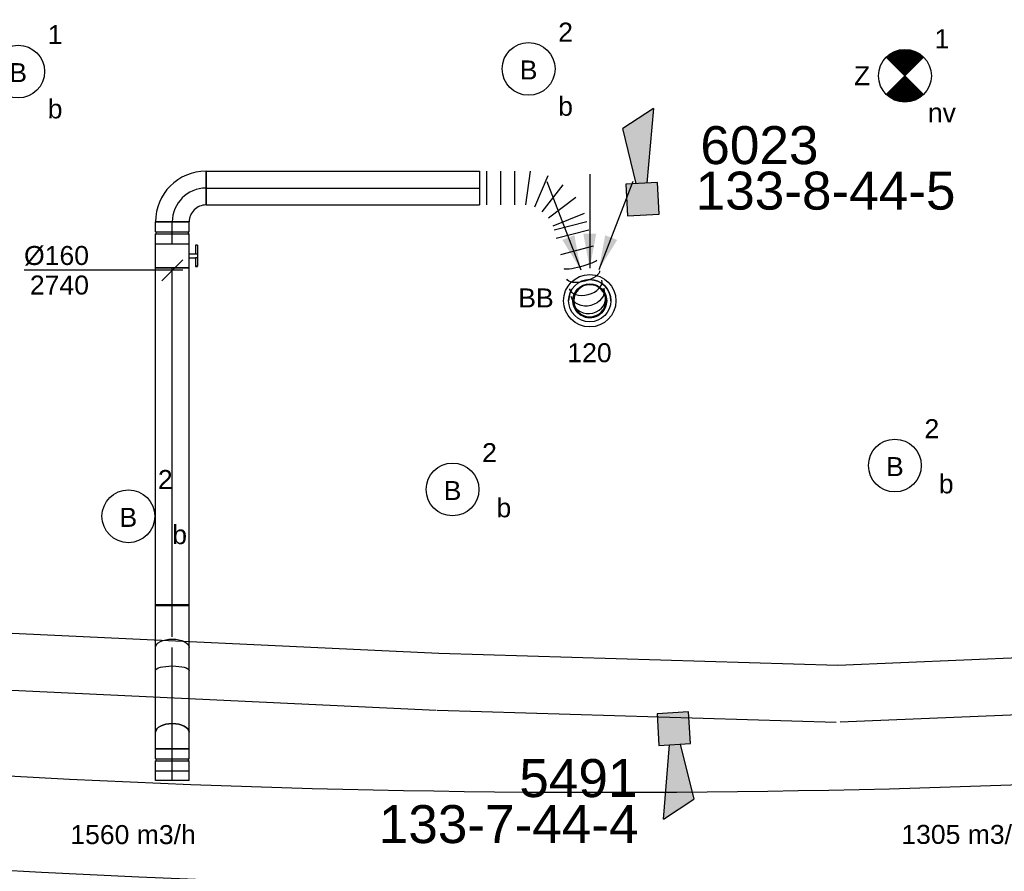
# Model space of a CAD drawing. Extents: x -257677 to 221252, y -185516 to 120782.
# Tile 107 of 171: x -43647 to -38986, y -49890 to -45857. Entities that reach past the tile are written whole.
import ezdxf
from ezdxf.enums import TextEntityAlignment as Align
from ezdxf.lldxf.tags import DXFTag

# ---------------------------------------------------------------- set-up
doc = ezdxf.new("R2010")
doc.units = 0
doc.header["$LTSCALE"] = 50
for name, pattern in [('2322109', [10, 5, -2, 1, -2]), ('AUSGEZOGEN', [0]), ('STREEPJES', [0.1, 0.05, -0.05])]:
    doc.linetypes.add(name, pattern=pattern)
doc.layers.get('0').update_dxf_attribs({"linetype": 'CONTINUOUS'})
for name, color, linetype in [('brandmeld serienummer', 2, 'CONTINUOUS'), ('brandmeldserienummers', 1, 'CONTINUOUS'), ('EL6131--', 2, 'CONTINUOUS'), ('EL6311--', 3, 'CONTINUOUS'), ('EL6350--', 3, 'CONTINUOUS'), ('EL6511--', 3, 'CONTINUOUS'), ('EM6131--', 1, 'CONTINUOUS'), ('WL570---_RETOUR', 112, 'CONTINUOUS'), ('WL570---_RETOUR_HL', 8, 'CONTINUOUS'), ('WL570---_RETOUR_RST', 2, 'CONTINUOUS'), ('WL570---_RETOUR_RST_HL', 1, 'CONTINUOUS'), ('WM570---_RETOUR', 1, 'CONTINUOUS'), ('WM570---_RETOUR_PR', 1, 'CONTINUOUS'), ('WM570---_RETOUR_RST_PR', 1, 'CONTINUOUS'), ('WM570---_TOEVOER', 1, 'CONTINUOUS')]:
    doc.layers.add(name, color=color, linetype=linetype)
doc.styles.add('BURO-018', font='ARIAL.TTF', dxfattribs={"height": 63})
tags = doc.linetypes.add('CENTER2', pattern=[28.575000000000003, 19.05, -3.175, 3.175, -3.175]).pattern_tags.tags
tags[10:11] = [DXFTag(74, 4), DXFTag(75, 0), DXFTag(340, '0'), DXFTag(46, 1.0), DXFTag(50, 0.0), DXFTag(44, 0.0), DXFTag(45, 0.0)]
tags[8:9] = [DXFTag(74, 4), DXFTag(75, 0), DXFTag(340, '0'), DXFTag(46, 1.0), DXFTag(50, 0.0), DXFTag(44, 0.0), DXFTag(45, 0.0)]
tags[6:7] = [DXFTag(74, 4), DXFTag(75, 0), DXFTag(340, '0'), DXFTag(46, 1.0), DXFTag(50, 0.0), DXFTag(44, 0.0), DXFTag(45, 0.0)]
tags[4:5] = [DXFTag(74, 4), DXFTag(75, 0), DXFTag(340, '0'), DXFTag(46, 1.0), DXFTag(50, 0.0), DXFTag(44, 0.0), DXFTag(45, 0.0)]

# ---------------------------------------------------------------- blocks, each defined once
blk = doc.blocks.new('1115B3')
at = {"color": 0, "linetype": 'Continuous'}
blk.add_circle((0, 3.5), 2.5, dxfattribs=at)
at = {"color": 0, "linetype": 'Continuous', "style": 'BURO-018'}
for tag, p in [('E_GKAST', (0, 11.5)), ('E_GROEP', (0, 8.5)), ('E_SGROEP', (4.5, 8.5)), ('E_ARMCODE', (0, 3.5)), ('E_SLET', (4.5, 2.5))]:
    blk.add_attdef(tag, text='', height=1.8, dxfattribs=at).set_placement(p, align=Align.MIDDLE)
blk = doc.blocks.new('E00018')
at = {"color": 0, "linetype": 'Continuous'}
for p, q in [((-1.767766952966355, -1.767766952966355), (1.767766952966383, 1.767766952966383)), ((1.767766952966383, -1.767766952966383), (-1.767766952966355, 1.767766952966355))]:
    blk.add_line(p, q, dxfattribs=at)
at = {"color": 0, "linetype": 'Continuous', "const_width": 2.5}
for points in [[(-0.8838834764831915, 0.8838834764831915, -0.1989123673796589), (0, 1.25, -0.1989123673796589), (0.8838834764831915, 0.8838834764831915, -1)], [(-0.8838834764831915, -0.8838834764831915, 0.1989123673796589), (0, -1.25, 0.1989123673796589), (0.8838834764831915, -0.8838834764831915, 1)]]:
    blk.add_lwpolyline(points, format="xyb", dxfattribs=at)
blk = doc.blocks.new('1115B3A-NO1')
at = {"color": 0, "linetype": 'Continuous'}
blk.add_circle((0, 0), 2.5, dxfattribs=at)
at = {"color": 0, "zscale": 50}
blk.add_blockref('E00018', (0, 0), dxfattribs=at)
at = {"color": 0, "linetype": 'Continuous', "style": 'BURO-018'}
for tag, p in [('E_GKAST', (0, 8)), ('E_GROEP', (0, 5)), ('E_SGROEP', (4.5, 5)), ('E_ARMCODE', (0, 0)), ('E_SLET', (4.5, -1))]:
    blk.add_attdef(tag, text='', height=1.8, dxfattribs=at).set_placement(p, align=Align.MIDDLE)
blk = doc.blocks.new('*U743')
at = {"color": 0, "ltscale": 10}
for p, q in [((-3.637978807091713e-12, 134.9999999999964, -2730), (1890.57688415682, 134.9999999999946, -2730)), ((0, -134.9999999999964, -2730), (1890.576884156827, -134.999999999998, -2730))]:
    blk.add_line(p, q, dxfattribs=at)
at = {"layer": 'EM6131--', "color": 1, "style": 'BURO-018'}
blk.add_attdef('POSNR', text='', height=90, dxfattribs=at).set_placement((0, 0), align=Align.MIDDLE)
blk = doc.blocks.new('*U744')
at = {"color": 0, "ltscale": 10}
for p, q in [((-3.637978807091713e-12, 135.0000000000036, -2730), (3738.37665730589, 135.000000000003, -2730)), ((-3.637978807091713e-12, -135, -2730), (3738.37665730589, -135.0000000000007, -2730))]:
    blk.add_line(p, q, dxfattribs=at)
at = {"layer": 'EM6131--', "color": 1, "style": 'BURO-018'}
blk.add_attdef('POSNR', text='', height=90, dxfattribs=at).set_placement((0, 0), align=Align.MIDDLE)
blk = doc.blocks.new('*U756')
at = {"color": 0, "ltscale": 10}
for p, q in [((3.637978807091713e-12, 135.0000000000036, -2730), (168.4269086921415, 135.0000000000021, -2730)), ((408.6370558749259, 135.0000000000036, -2730), (2700.915449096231, 135.0000000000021, -2730)), ((0, -135, -2730), (157.1255678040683, -134.9999999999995, -2730)), ((397.3357149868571, -135, -2730), (2700.915449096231, -134.9999999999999, -2730))]:
    blk.add_line(p, q, dxfattribs=at)
at = {"color": 0, "linetype": 'STREEPJES', "ltscale": 10}
for p, q in [((188.4269086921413, 135, -2730), (388.6370558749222, 135.0000000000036, -2730)), ((177.1255678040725, -135, -2730), (377.3357149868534, -134.9999999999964, -2730))]:
    blk.add_line(p, q, dxfattribs=at)
at = {"layer": 'EM6131--', "color": 1, "linetype": '2322109', "style": 'BURO-018'}
blk.add_attdef('POSNR', text='', height=90, dxfattribs=at).set_placement((0, 0), align=Align.MIDDLE)
blk = doc.blocks.new('E00028')
at = {"color": 0, "linetype": 'Continuous'}
for p, q in [((1.5, 11), (-1.5, 9.267949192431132)), ((1.5, 11), (0.5, 4)), ((-0.5, 4), (-1.5, 9.267949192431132)), ((-1.5, 4), (-1.5, 1)), ((1.5, 4), (-1.5, 4)), ((1.5, 1), (1.5, 4)), ((-1.5, 1), (1.5, 1))]:
    blk.add_line(p, q, dxfattribs=at)
for points in [[(-1.5, 9.267949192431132), (1.5, 11), (-0.5, 4), (0.5, 4)], [(-1.5, 4), (1.5, 4), (-1.5, 1), (1.5, 1)]]:
    blk.add_solid(points, dxfattribs=at)
at = {"color": 0, "linetype": 'Continuous', "style": 'BURO-018'}
blk.add_attdef('E_TEXT1', text='', height=1.8, dxfattribs=at).set_placement((0, 13.5), align=Align.MIDDLE)
at = {"color": 0, "linetype": 'Continuous', "style": 'BURO-018', "flags": 1}
blk.add_attdef('E_MATCODE', (0, 0), '', height=1.799999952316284, dxfattribs=at)
blk = doc.blocks.new('*U1178')
at = {"color": 0, "ltscale": 10}
for p, q in [((-51.70000000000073, 80, -2740.399999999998), (-5, 79.99999999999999, -2740.399999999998)), ((-51.70000000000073, 80, -2740.399999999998), (-51.70000000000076, -80, -2740.399999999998)), ((-5, 80, -2740.399999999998), (-5.000000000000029, -80, -2740.399999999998)), ((-5, 76, -2740.399999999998), (5, 76, -2740.399999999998)), ((5, 80, -2740.399999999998), (51.70000000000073, 79.99999999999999, -2740.399999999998)), ((5, 80, -2740.399999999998), (4.999999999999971, -80, -2740.399999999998)), ((51.70000000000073, 80, -2740.399999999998), (51.7000000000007, -80, -2740.399999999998)), ((-51.70000000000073, -80, -2740.399999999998), (-5, -80.00000000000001, -2740.399999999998)), ((-5, -76, -2740.399999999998), (5, -76, -2740.399999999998)), ((5, -80, -2740.399999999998), (51.70000000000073, -80.00000000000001, -2740.399999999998))]:
    blk.add_line(p, q, dxfattribs=at)
at = {"layer": 'WL570---_RETOUR_HL', "linetype": 'CENTER2'}
blk.add_line((-51.70000000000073, 0, -2740.399999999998), (51.70000000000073, -1.899427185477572e-14, -2740.399999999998), dxfattribs=at)
at = {"layer": 'WM570---_RETOUR_PR', "color": 1, "style": 'BURO-018'}
blk.add_attdef('POSNR', text='', height=90, dxfattribs=at).set_placement((0, 0), align=Align.MIDDLE)
blk = doc.blocks.new('*U1184')
at = {"color": 2, "ltscale": 10}
for p, q in [((-57.25, 80, -2740.399999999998), (57.25, 79.99999999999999, -2740.399999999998)), ((-57.25, -80, -2740.399999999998), (-57.24999999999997, 80, -2740.399999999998)), ((57.25, 80, -2740.399999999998), (57.24999999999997, -80, -2740.399999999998)), ((-57.25, -80, -2740.399999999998), (-9.54166666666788, -80.00000000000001, -2740.399999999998)), ((-9.54166666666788, -80, -2740.399999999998), (-9.541666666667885, -109.3333333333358, -2740.399999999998)), ((9.54166666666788, -80, -2740.399999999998), (9.541666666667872, -120, -2740.399999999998)), ((9.54166666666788, -80, -2740.399999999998), (57.25, -80.00000000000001, -2740.399999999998)), ((-50.24662103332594, -109.3333333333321, -2740.399999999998), (-50.24662103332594, -120.0000000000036, -2740.399999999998)), ((-48.91328769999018, -109.3333333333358, -2740.399999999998), (-50.24662103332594, -109.3333333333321, -2740.399999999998)), ((-50.24662103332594, -120.0000000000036, -2740.399999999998), (-48.91328769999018, -119.9999999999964, -2740.399999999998)), ((-7.515583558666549, -109.3333333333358, -2740.399999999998), (-48.91328769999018, -109.3333333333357, -2740.399999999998)), ((-48.91328769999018, -119.9999999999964, -2740.399999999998), (-48.91328769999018, -109.3333333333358, -2740.399999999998)), ((-7.515583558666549, -119.9999999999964, -2740.399999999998), (-48.91328769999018, -119.9999999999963, -2740.399999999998)), ((-7.515583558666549, -109.3333333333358, -2740.399999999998), (-7.515583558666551, -119.9999999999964, -2740.399999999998)), ((9.54166666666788, -120, -2740.399999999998), (-7.515583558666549, -120, -2740.399999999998)), ((50.24662103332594, -109.3333333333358, -2740.399999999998), (9.54166666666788, -109.3333333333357, -2740.399999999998)), ((50.24662103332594, -119.9999999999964, -2740.399999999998), (9.54166666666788, -119.9999999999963, -2740.399999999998)), ((50.24662103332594, -119.9999999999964, -2740.399999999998), (50.24662103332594, -109.3333333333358, -2740.399999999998))]:
    blk.add_line(p, q, dxfattribs=at)
blk.add_spline([(-9.492711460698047, -79.9941758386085, -2740.399999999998), (-9.34634818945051, -79.97693931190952, -2740.399999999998), (-9.104078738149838, -79.9489890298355, -2740.399999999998), (-8.768389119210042, -79.91145878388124, -2740.399999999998), (-8.342723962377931, -79.86587281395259, -2740.399999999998), (-7.831451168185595, -79.81408537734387, -2740.399999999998), (-7.239817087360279, -79.75820677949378, -2740.399999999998), (-6.573892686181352, -79.70051858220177, -2740.399999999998), (-5.840511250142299, -79.6433811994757, -2740.399999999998), (-5.047198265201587, -79.58913749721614, -2740.399999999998), (-4.202094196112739, -79.5400162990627, -2740.399999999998), (-3.31387095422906, -79.49803983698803, -2740.399999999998), (-2.39164291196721, -79.46493914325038, -2740.399999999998), (-1.444873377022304, -79.44208114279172, -2740.399999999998), (-0.4832774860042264, -79.43041076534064, -2740.399999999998), (0.4832774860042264, -79.43041076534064, -2740.399999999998), (1.444873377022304, -79.44208114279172, -2740.399999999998), (2.39164291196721, -79.46493914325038, -2740.399999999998), (3.31387095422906, -79.49803983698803, -2740.399999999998), (4.202094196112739, -79.5400162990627, -2740.399999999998), (5.047198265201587, -79.58913749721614, -2740.399999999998), (5.840511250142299, -79.6433811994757, -2740.399999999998), (6.573892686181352, -79.70051858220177, -2740.399999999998), (7.239817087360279, -79.75820677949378, -2740.399999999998), (7.831451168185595, -79.81408537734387, -2740.399999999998), (8.342723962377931, -79.86587281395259, -2740.399999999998), (8.768389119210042, -79.91145878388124, -2740.399999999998), (9.104078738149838, -79.9489890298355, -2740.399999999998), (9.34634818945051, -79.97693931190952, -2740.399999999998), (9.492711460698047, -79.9941758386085, -2740.399999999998), (9.54166666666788, -80, -2740.399999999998)], degree=3, dxfattribs=at)
at = {"layer": 'WL570---_RETOUR', "color": 1, "style": 'BURO-018'}
blk.add_attdef('I', text='', height=90, dxfattribs=at).set_placement((0, 0), align=Align.MIDDLE)
at = {"layer": 'WM570---_RETOUR_PR', "color": 1, "style": 'BURO-018'}
blk.add_attdef('POSNR', text='', height=90, dxfattribs=at).set_placement((0, 0), align=Align.MIDDLE)
blk = doc.blocks.new('*U1183')
at = {"ltscale": 10}
for points in [[(-42.80261999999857, 146.7226179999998), (-129.9186492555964, 288.1091546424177), (-72.88984364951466, 310.0447361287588)], [(0, 154), (-30.55099999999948, 317.2360000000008), (30.55099999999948, 317.2360000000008)], [(42.80261999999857, 146.7226179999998), (72.88984364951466, 310.0447361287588), (129.9186492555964, 288.1091546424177)]]:
    blk.add_hatch(color=0, dxfattribs=at).paths.add_polyline_path(points)
at = {"color": 0, "ltscale": 10}
for p, q in [((-203.8220000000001, 565.3457999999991, -2400), (-42.80261999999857, 146.7226179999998, -2400)), ((0, 600, -2400), (0, 154, -2400)), ((203.8220000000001, 565.3457999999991, -2400), (42.80261999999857, 146.7226179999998, -2400))]:
    blk.add_line(p, q, dxfattribs=at)
for radius in [124, 100]:
    blk.add_circle((0, 0, -2400), radius, dxfattribs=at)
at = {"layer": 'WL570---_RETOUR_RST', "color": 1, "style": 'BURO-018'}
for tag in ['MC', 'Q']:
    blk.add_attdef(tag, text='', height=90, dxfattribs=at).set_placement((0, 0), align=Align.MIDDLE)
at = {"layer": 'WM570---_RETOUR_RST_PR', "color": 1, "style": 'BURO-018'}
blk.add_attdef('POSNR', text='', height=90, dxfattribs=at).set_placement((0, 0), align=Align.MIDDLE)
blk = doc.blocks.new('*U1212')
at = {"color": 0, "ltscale": 10}
for p, q in [((-160, -80, -2740.399999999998), (-160, 80, -2740.399999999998)), ((80, -160, -2740.399999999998), (-80, -160, -2740.399999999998))]:
    blk.add_line(p, q, dxfattribs=at)
for centre, radius, start, end in [((-160, -160, -2740.399999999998), 240, 0, 90), ((-159.9999999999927, -159.9999999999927, -2740.399999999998), 79.99999999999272, 359.9999999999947, 90.0000000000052)]:
    blk.add_arc(centre, radius, start, end, dxfattribs=at)
at = {"layer": 'WL570---_RETOUR_HL', "linetype": 'CENTER2'}
blk.add_arc((-160, -160, -2740.399999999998), 160, 0, 90, dxfattribs=at)
at = {"layer": 'WM570---_RETOUR_PR', "color": 1, "style": 'BURO-018'}
blk.add_attdef('POSNR', text='', height=90, dxfattribs=at).set_placement((0, 0), align=Align.MIDDLE)
blk = doc.blocks.new('*U1213')
at = {"color": 0, "ltscale": 10}
for radius in [100, 100, 100, 80, 80]:
    blk.add_circle((0, 0, -2449.5), radius, dxfattribs=at)
for radius, end in [(100, 180), (76, 359.8200000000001), (76, 359.8200000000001), (76, 180), (76, 180)]:
    blk.add_arc((0, 0, -2449.5), radius, 0, end, dxfattribs=at)
at = {"layer": 'WL570---_RETOUR_RST_HL', "linetype": 'CENTER2'}
blk.add_circle((0, 0, -2449.5), 0.075, dxfattribs=at)
blk.add_circle((0, 0, -2449.5), 0.075, dxfattribs=at)
blk.add_circle((0, 0, -2449.5), 0.075, dxfattribs=at)
at = {"layer": 'WM570---_RETOUR_RST_PR', "color": 1, "style": 'BURO-018'}
blk.add_attdef('POSNR', text='', height=90, dxfattribs=at).set_placement((0, 0), align=Align.MIDDLE)
blk = doc.blocks.new('*U1214')
at = {"color": 0, "ltscale": 10}
for p, q in [((0, 80, -2740.399999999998), (1293.758371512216, 80, -2740.399999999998)), ((0, -80, -2740.399999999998), (0, 80, -2740.399999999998)), ((1293.758371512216, 80, -2740.399999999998), (1293.758371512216, -80, -2740.399999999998)), ((0, -80, -2740.399999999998), (1293.758371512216, -80, -2740.399999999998))]:
    blk.add_line(p, q, dxfattribs=at)
at = {"layer": 'WL570---_RETOUR_HL', "linetype": 'CENTER2'}
blk.add_line((0, 0, -2740.399999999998), (1293.758371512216, 0, -2740.399999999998), dxfattribs=at)
at = {"layer": 'WM570---_RETOUR_PR', "color": 1, "style": 'BURO-018'}
blk.add_attdef('POSNR', text='', height=90, dxfattribs=at).set_placement((0, 0), align=Align.MIDDLE)
blk = doc.blocks.new('*U1215')
at = {"color": 0, "ltscale": 10}
for p, q in [((0, 80, -2740.399999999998), (0, -80, -2740.399999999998)), ((33.184855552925, 80, -2740.399999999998), (33.184855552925, -80, -2740.399999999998)), ((99.554566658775, 80, -2740.399999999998), (99.554566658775, -80, -2740.399999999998)), ((165.924277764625, 80, -2740.399999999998), (165.924277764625, -80, -2740.399999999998)), ((220.3307632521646, -80, -2740.399999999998), (241.5523931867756, 80, -2740.399999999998)), ((323.5038831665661, 57.8714093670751, -2740.399999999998), (261.306508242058, -91.06429531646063, -2740.399999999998)), ((297.9811899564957, -112.4277695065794, -2740.399999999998), (396.8532465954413, 15.14446098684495, -2740.399999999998)), ((456.5282396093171, -45.22619779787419, -2740.399999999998), (327.8186864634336, -142.6130988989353, -2740.399999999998)), ((348.7556798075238, -179.5329122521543, -2740.399999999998), (498.4022262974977, -119.0658245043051, -2740.399999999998)), ((508.9908847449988, -160.1670485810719, -2740.399999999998), (354.050009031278, -200.0835242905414, -2740.399999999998)), ((518.9298522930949, -198.7464148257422, -2740.399999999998), (363.9889765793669, -238.6628905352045, -2740.399999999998)), ((538.8077873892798, -275.9051473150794, -2740.399999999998), (383.8669116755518, -315.8216230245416, -2740.399999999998))]:
    blk.add_line(p, q, dxfattribs=at)
blk.add_arc((522.5939361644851, -533.6386147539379, -2740.399999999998), 80, 194.4466234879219, 14.44662348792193, dxfattribs=at)
for centre, major_axis, ratio in [((478.0324098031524, -360.6673843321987, -2740.399999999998), (-77.47043785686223, -19.95823785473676), 0.1316524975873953), ((502.7860745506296, -456.7518813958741, -2740.399999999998), (-77.47043785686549, -19.95823785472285), 0.61401440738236), ((519.0967252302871, -520.0637458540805, -2740.399999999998), (-77.4704378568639, -19.95823785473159), 0.931851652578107)]:
    blk.add_ellipse(centre, major_axis=major_axis, ratio=ratio, start_param=0, end_param=3.141592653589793, dxfattribs=at)
at = {"color": 0, "ltscale": 10, "extrusion": (0, 0, -1)}
for centre, major_axis, ratio in [((491.0841786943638, -411.3294847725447, -2740.399999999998), (77.47043785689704, 19.95823785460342), 0.3859855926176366), ((512.340632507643, -493.8391129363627, -2740.399999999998), (77.47043785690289, 19.95823785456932), 0.8001991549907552)]:
    blk.add_ellipse(centre, major_axis=major_axis, ratio=ratio, start_param=0, end_param=3.141592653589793, dxfattribs=at)
at = {"layer": 'WM570---_RETOUR_PR', "color": 1, "style": 'BURO-018'}
blk.add_attdef('POSNR', text='', height=90, dxfattribs=at).set_placement((0, 0), align=Align.MIDDLE)
blk = doc.blocks.new('*U1202')
at = {"color": 0, "ltscale": 10}
for p, q in [((-160.0000000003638, 79.9999999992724, -2740.399999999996), (152.4199999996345, 80.00000000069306, -2740.399999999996)), ((152.4199999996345, 80.00000000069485, -2740.399999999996), (152.420000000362, -79.99999999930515, -2740.399999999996)), ((-159.9999999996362, -80.0000000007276, -2740.399999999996), (152.4200000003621, -79.99999999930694, -2740.399999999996))]:
    blk.add_line(p, q, dxfattribs=at)
at = {"color": 0, "ltscale": 10, "extrusion": (1.607645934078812e-28, 7.31043197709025e-40, -1)}
blk.add_ellipse((-160, -7.275957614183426e-10, -2740.399999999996), major_axis=(-3.637831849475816e-10, 80), ratio=0.2679491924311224, start_param=0, end_param=3.141592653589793, dxfattribs=at)
blk.add_ellipse((-160, -7.275957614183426e-10, -2740.399999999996), major_axis=(-3.637831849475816e-10, 80), ratio=0.2679491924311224, start_param=0, end_param=3.141592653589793, dxfattribs=at)
at = {"layer": 'WL570---_RETOUR_HL', "linetype": 'CENTER2'}
blk.add_line((0, 0, -2740.399999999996), (152.4199999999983, 6.930979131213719e-10, -2740.399999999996), dxfattribs=at)
at = {"layer": 'WM570---_RETOUR_PR', "color": 1, "linetype": '2322109', "style": 'BURO-018'}
blk.add_attdef('POSNR', text='', height=90, dxfattribs=at).set_placement((0, 0), align=Align.MIDDLE)
blk = doc.blocks.new('*U1219')
at = {"color": 0, "ltscale": 10}
for p, q in [((0, 80, -2908.782962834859), (400.5875541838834, 79.99999999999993, -2908.782962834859)), ((0, -80, -2908.782962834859), (400.5875541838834, -80.00000000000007, -2908.782962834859))]:
    blk.add_line(p, q, dxfattribs=at)
blk.add_ellipse((0, 0, -2908.782962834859), major_axis=(1.469576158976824e-14, 80.00000000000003), ratio=0.4999999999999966, start_param=3.141592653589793, end_param=6.283185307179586, dxfattribs=at)
at = {"color": 0, "ltscale": 10, "extrusion": (5.660601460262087e-49, 3.081487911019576e-33, -1)}
blk.add_ellipse((400.5875541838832, 0, -2908.782962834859), major_axis=(1.469576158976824e-14, 80.00000000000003), ratio=0.4999999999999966, start_param=0, end_param=3.141592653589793, dxfattribs=at)
at = {"layer": 'WL570---_RETOUR_HL', "linetype": 'CENTER2'}
blk.add_line((0, 0, -2908.782962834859), (400.5875541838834, -7.358673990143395e-14, -2908.782962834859), dxfattribs=at)
at = {"layer": 'WM570---_RETOUR_PR', "color": 1, "style": 'BURO-018'}
blk.add_attdef('POSNR', text='', height=90, dxfattribs=at).set_placement((0, 0), align=Align.MIDDLE)
blk = doc.blocks.new('*U1220')
at = {"color": 0, "ltscale": 10}
for p, q in [((-42.90000000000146, 79.99999999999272, -2930.232962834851), (-21.82177955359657, 79.99999999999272, -2930.232962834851)), ((-42.90000000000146, -80.00000000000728, -2930.232962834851), (-42.90000000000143, 79.99999999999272, -2930.232962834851)), ((-21.82177955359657, 79.99999999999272, -2930.232962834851), (18.89821544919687, 79.99999999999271, -2930.232962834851)), ((18.89821544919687, 79.99999999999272, -2930.232962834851), (37.15248982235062, 79.99999999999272, -2930.232962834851)), ((-42.90000000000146, -80.00000000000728, -2930.232962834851), (-21.82177955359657, -80.00000000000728, -2930.232962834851)), ((-21.82177955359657, -80.00000000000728, -2930.232962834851), (18.89821544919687, -80.00000000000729, -2930.232962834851)), ((18.89821544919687, -80.00000000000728, -2930.232962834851), (37.15248982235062, -80.00000000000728, -2930.232962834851))]:
    blk.add_line(p, q, dxfattribs=at)
at = {"color": 0, "ltscale": 10, "extrusion": (1.077753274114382e-33, 2.465190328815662e-32, -1)}
blk.add_ellipse((37.15248982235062, -7.275957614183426e-12, -2930.232962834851), major_axis=(1.469576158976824e-14, 80), ratio=0.5000000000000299, start_param=0, end_param=3.141592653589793, dxfattribs=at)
at = {"layer": 'WL570---_RETOUR_HL', "linetype": 'CENTER2'}
blk.add_line((-42.90000000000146, -7.275957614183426e-12, -2930.232962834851), (37.15248982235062, -7.290663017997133e-12, -2930.232962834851), dxfattribs=at)
at = {"layer": 'WM570---_RETOUR_PR', "color": 1, "style": 'BURO-018'}
blk.add_attdef('POSNR', text='', height=90, dxfattribs=at).set_placement((0, 0), align=Align.MIDDLE)
blk = doc.blocks.new('*U1221')
at = {"color": 0, "ltscale": 10}
for p, q in [((-51.69999999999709, 79.99999999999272, -2930.232962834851), (-5, 79.99999999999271, -2930.232962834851)), ((-51.69999999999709, 79.99999999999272, -2930.232962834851), (-51.69999999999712, -80.00000000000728, -2930.232962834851)), ((-5, 79.99999999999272, -2930.232962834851), (-5.000000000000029, -80.00000000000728, -2930.232962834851)), ((-5, 75.99999999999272, -2930.232962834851), (5, 75.99999999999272, -2930.232962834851)), ((5, 79.99999999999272, -2930.232962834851), (51.69999999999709, 79.99999999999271, -2930.232962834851)), ((5, 79.99999999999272, -2930.232962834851), (4.999999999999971, -80.00000000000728, -2930.232962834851)), ((51.69999999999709, 79.99999999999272, -2930.232962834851), (51.69999999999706, -80.00000000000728, -2930.232962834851)), ((-51.69999999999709, -80.00000000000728, -2930.232962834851), (-5, -80.00000000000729, -2930.232962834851)), ((-5, -76.00000000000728, -2930.232962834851), (5, -76.00000000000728, -2930.232962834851)), ((5, -80.00000000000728, -2930.232962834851), (51.69999999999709, -80.00000000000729, -2930.232962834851))]:
    blk.add_line(p, q, dxfattribs=at)
at = {"layer": 'WL570---_RETOUR_HL', "linetype": 'CENTER2'}
blk.add_line((-51.69999999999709, -7.275957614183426e-12, -2930.232962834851), (51.69999999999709, -7.2949518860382e-12, -2930.232962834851), dxfattribs=at)
at = {"layer": 'WM570---_RETOUR_PR', "color": 1, "style": 'BURO-018'}
blk.add_attdef('POSNR', text='', height=90, dxfattribs=at).set_placement((0, 0), align=Align.MIDDLE)
blk = doc.blocks.new('*U1222')
at = {"color": 0, "ltscale": 10}
for p, q in [((0, 79.99999999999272, -2930.232962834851), (46.19999999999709, 79.99999999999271, -2930.232962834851)), ((0, -80.00000000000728, -2930.232962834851), (2.939152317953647e-14, 79.99999999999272, -2930.232962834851)), ((46.19999999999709, 79.99999999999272, -2930.232962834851), (46.19999999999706, -80.00000000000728, -2930.232962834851)), ((0, -80.00000000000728, -2930.232962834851), (46.19999999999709, -80.00000000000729, -2930.232962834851))]:
    blk.add_line(p, q, dxfattribs=at)
at = {"layer": 'WL570---_RETOUR_HL', "linetype": 'CENTER2'}
blk.add_line((0, -7.275957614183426e-12, -2930.232962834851), (46.19999999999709, -7.284444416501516e-12, -2930.232962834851), dxfattribs=at)
at = {"layer": 'WM570---_RETOUR_PR', "color": 1, "style": 'BURO-018'}
blk.add_attdef('POSNR', text='', height=90, dxfattribs=at).set_placement((0, 0), align=Align.MIDDLE)
blk = doc.blocks.new('*U1223')
at = {"color": 0, "ltscale": 10}
for p, q in [((0, 79.99999999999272, -2740.399999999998), (1601.272598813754, 79.99999999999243, -2740.399999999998)), ((0, -80.00000000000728, -2740.399999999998), (2.939152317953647e-14, 79.99999999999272, -2740.399999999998)), ((1601.272598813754, 79.99999999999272, -2740.399999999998), (1601.272598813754, -80.00000000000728, -2740.399999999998)), ((0, -80.00000000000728, -2740.399999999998), (1601.272598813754, -80.00000000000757, -2740.399999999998))]:
    blk.add_line(p, q, dxfattribs=at)
at = {"layer": 'WL570---_RETOUR_HL', "linetype": 'CENTER2'}
blk.add_line((0, -7.275957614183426e-12, -2740.399999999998), (1601.272598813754, -7.57010661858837e-12, -2740.399999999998), dxfattribs=at)
at = {"layer": 'WM570---_RETOUR_PR', "color": 1, "style": 'BURO-018'}
blk.add_attdef('POSNR', text='', height=90, dxfattribs=at).set_placement((0, 0), align=Align.MIDDLE)
blk = doc.blocks.new('*U1224')
at = {"layer": 'WM570---_RETOUR', "color": 0, "ltscale": 10}
for p, q in [((-49.99999999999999, -49.99999999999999), (49.99999999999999, 49.99999999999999)), ((50, -6.123233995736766e-15), (-702.0407685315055, 8.59751980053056e-14))]:
    blk.add_line(p, q, dxfattribs=at)
at = {"layer": 'WM570---_RETOUR', "color": 0, "style": 'BURO-018'}
for s, p in [('%%c160', (-702.0407685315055, 25.00000000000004)), ('2740', (-674.169008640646, -115))]:
    blk.add_text(s, height=90, dxfattribs=at).set_placement(p)

msp = doc.modelspace()

# ---------------------------------------------------------------- linework, layer by layer
at = {"layer": 'WL570---_RETOUR'}
for centre, radius, start, end in [((-40551.43609641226, 6984.159798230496), 56957.02890690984, 260.4891053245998, 275.3420007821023), ((-40862.56160967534, 2385.890811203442), 51902.07898806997, 263.6908513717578, 273.8543326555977)]:
    msp.add_arc(centre, radius, start, end, dxfattribs=at)

# ---------------------------------------------------------------- block references
at = {"layer": 'EL6131--'}
for name, p, rotation in [('*U744', (-41669.67040242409, -48993.41372578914, 2730), 177.3066762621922), ('*U743', (-39777.57850311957, -49049.83563975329, 2730), 178.291331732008)]:
    msp.add_blockref(name, p, dxfattribs=dict(at, rotation=rotation))
at = {"layer": 'EL6131--', "linetype": '2322109', "rotation": 182.3968199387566}
msp.add_blockref('*U756', (-37069.60330431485, -48936.8175555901, 2730), dxfattribs=at)
at = {"layer": 'EL6311--', "linetype": 'AUSGEZOGEN'}
ref = msp.add_blockref('1115B3', (-41237.8402330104, -46264.98602168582), dxfattribs=dict(at, xscale=50, yscale=50, zscale=50))
ref.add_attrib('E_ARMCODE', 'B', dxfattribs={"layer": '0', "color": 1, "linetype": 'Continuous', "height": 90, "style": 'BURO-018'}).set_placement((-41237.8402330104, -46094.98601691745), align=Align.MIDDLE)
ref.add_attrib('E_SLET', 'b', dxfattribs={"layer": '0', "color": 1, "linetype": 'Continuous', "height": 90, "style": 'BURO-018'}).set_placement((-41062.8402330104, -46264.98602168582), align=Align.MIDDLE)
ref.add_attrib('E_GROEP', '2', dxfattribs={"layer": '0', "color": 1, "linetype": 'Continuous', "height": 90, "style": 'BURO-018'}).set_placement((-41062.8402330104, -45914.98602168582), align=Align.MIDDLE)
ref = msp.add_blockref('1115B3', (-43654.55151938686, -46277.53189398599), dxfattribs=dict(at, xscale=50, yscale=50, zscale=50))
ref.add_attrib('E_ARMCODE', 'B', dxfattribs={"layer": '0', "color": 1, "linetype": 'Continuous', "height": 90, "style": 'BURO-018'}).set_placement((-43654.55151938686, -46107.53188921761), align=Align.MIDDLE)
ref.add_attrib('E_SLET', 'b', dxfattribs={"layer": '0', "color": 1, "linetype": 'Continuous', "height": 90, "style": 'BURO-018'}).set_placement((-43479.55151938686, -46277.53189398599), align=Align.MIDDLE)
ref.add_attrib('E_GROEP', '1', dxfattribs={"layer": '0', "color": 1, "linetype": 'Continuous', "height": 90, "style": 'BURO-018'}).set_placement((-43479.55151938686, -45927.53189398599), align=Align.MIDDLE)
ref = msp.add_blockref('1115B3', (-39503.80314648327, -48143.39013618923), dxfattribs=dict(at, xscale=50, yscale=50, zscale=50))
ref.add_attrib('E_ARMCODE', 'B', dxfattribs={"layer": '0', "color": 1, "linetype": 'Continuous', "height": 90, "style": 'BURO-018'}).set_placement((-39503.80314648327, -47973.39013142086), align=Align.MIDDLE)
ref.add_attrib('E_SLET', 'b', dxfattribs={"layer": '0', "color": 1, "linetype": 'Continuous', "height": 90, "style": 'BURO-018'}).set_placement((-39260.8749743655, -48053.47806334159), align=Align.MIDDLE)
ref.add_attrib('E_GROEP', '2', dxfattribs={"layer": '0', "color": 1, "linetype": 'Continuous', "height": 90, "style": 'BURO-018'}).set_placement((-39328.80314648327, -47793.39013618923), align=Align.MIDDLE)
ref = msp.add_blockref('1115B3', (-41597.95843624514, -48256.70008838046), dxfattribs=dict(at, xscale=50, yscale=50, zscale=50))
ref.add_attrib('E_ARMCODE', 'B', dxfattribs={"layer": '0', "color": 1, "linetype": 'Continuous', "height": 90, "style": 'BURO-018'}).set_placement((-41597.95843624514, -48086.70008361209), align=Align.MIDDLE)
ref.add_attrib('E_SLET', 'b', dxfattribs={"layer": '0', "color": 1, "linetype": 'Continuous', "height": 90, "style": 'BURO-018'}).set_placement((-41355.03026412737, -48166.78801553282), align=Align.MIDDLE)
ref.add_attrib('E_GROEP', '2', dxfattribs={"layer": '0', "color": 1, "linetype": 'Continuous', "height": 90, "style": 'BURO-018'}).set_placement((-41422.95843624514, -47906.70008838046), align=Align.MIDDLE)
ref = msp.add_blockref('1115B3', (-43132.78003515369, -48383.87849208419), dxfattribs=dict(at, xscale=50, yscale=50, zscale=50))
ref.add_attrib('E_ARMCODE', 'B', dxfattribs={"layer": '0', "color": 1, "linetype": 'Continuous', "height": 90, "style": 'BURO-018'}).set_placement((-43132.78003515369, -48213.87848731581), align=Align.MIDDLE)
ref.add_attrib('E_SLET', 'b', dxfattribs={"layer": '0', "color": 1, "linetype": 'Continuous', "height": 90, "style": 'BURO-018'}).set_placement((-42889.85186303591, -48293.96641923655), align=Align.MIDDLE)
ref.add_attrib('E_GROEP', '2', dxfattribs={"layer": '0', "color": 1, "linetype": 'Continuous', "height": 90, "style": 'BURO-018'}).set_placement((-42957.78003515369, -48033.87849208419), align=Align.MIDDLE)
at = {"layer": 'EL6350--'}
ref = msp.add_blockref('1115B3A-NO1', (-39456.22683627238, -46122.22264773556), dxfattribs=dict(at, xscale=50, yscale=50, zscale=50))
ref.add_attrib('E_ARMCODE', 'Z', dxfattribs={"layer": '0', "color": 1, "linetype": 'Continuous', "height": 90, "style": 'BURO-018'}).set_placement((-39659.00516930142, -46122.22264773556), align=Align.MIDDLE)
ref.add_attrib('E_SLET', 'nv', dxfattribs={"layer": '0', "color": 1, "linetype": 'Continuous', "height": 90, "style": 'BURO-018'}).set_placement((-39281.22683627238, -46297.22264773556), align=Align.MIDDLE)
ref.add_attrib('E_GROEP', '1', dxfattribs={"layer": '0', "color": 1, "linetype": 'Continuous', "height": 90, "style": 'BURO-018'}).set_placement((-39281.22683627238, -45947.22264773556), align=Align.MIDDLE)
at = {"layer": 'EL6511--', "xscale": 50, "yscale": 50, "zscale": 50}
for p, rotation in [((-40692.17783989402, -46831.39627687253), 3.084138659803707), ((-40558.16771239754, -49090.15119125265), 183.517119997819)]:
    msp.add_blockref('E00028', p, dxfattribs=dict(at, rotation=rotation))
at = {"layer": 'WL570---_RETOUR', "rotation": 90}
for name, p in [('*U1212', (-42924.65646085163, -46654.25196739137, 2740.399999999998)), ('*U1178', (-42924.65646085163, -46865.95196739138, 2740.399999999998)), ('*U1184', (-42924.65646085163, -46974.90196739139, 2740.399999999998)), ('*U1223', (-42924.65646085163, -48633.42456620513, 2740.399999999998)), ('*U1219', (-42924.65646085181, -49230.9391193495, 2908.782962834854)), ('*U1220', (-42924.65646085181, -49268.09160917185, 2930.232962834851)), ('*U1221', (-42924.65646085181, -49362.69160917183, 2930.232962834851)), ('*U1222', (-42924.65646085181, -49460.59160917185, 2930.232962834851))]:
    msp.add_blockref(name, p, dxfattribs=at)
at = {"layer": 'WL570---_RETOUR'}
for name, p in [('*U1214', (-42764.65646085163, -46654.25196739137, 2740.399999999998)), ('*U1215', (-41470.89808933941, -46654.25196739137, 2740.399999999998))]:
    msp.add_blockref(name, p, dxfattribs=at)
at = {"layer": 'WL570---_RETOUR', "linetype": '2322109', "rotation": 89.99999999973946}
msp.add_blockref('*U1202', (-42924.65646085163, -48779.29127259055, 2740.399999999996), dxfattribs=at)
at = {"layer": 'WL570---_RETOUR_RST'}
ref = msp.add_blockref('*U1183', (-40948.30415317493, -47187.89058214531, 2400), dxfattribs=at)
ref.add_attrib('Q', '120', dxfattribs={"color": 1, "height": 90, "style": 'BURO-018'}).set_placement((-40949.52622172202, -47434.07768895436), align=Align.MIDDLE)
ref.add_attrib('MC', 'BB', dxfattribs={"color": 1, "height": 90, "style": 'BURO-018'}).set_placement((-41202.99023429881, -47174.63187781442), align=Align.MIDDLE)
msp.add_blockref('*U1213', (-40948.30415317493, -47187.89058214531, 2449.5), dxfattribs=at)
at = {"layer": 'WM570---_RETOUR'}
msp.add_blockref('*U1224', (-42924.65646085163, -47043.52235463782, 2740.399999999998), dxfattribs=at)

# ---------------------------------------------------------------- texts
at = {"layer": 'brandmeld serienummer', "color": 1, "style": 'BURO-018'}
for s, p in [('6023', (-40424.81954280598, -46540.95299782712)), ('5491', (-41281.94438259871, -49538.83088061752))]:
    msp.add_text(s, height=180, dxfattribs=at).set_placement(p)
at = {"layer": 'brandmeldserienummers', "color": 1, "style": 'BURO-018'}
for s, p in [('133-8-44-5', (-40446.93982523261, -46756.4161279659)), ('133-7-44-4', (-41947.29663782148, -49756.68337934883))]:
    msp.add_text(s, height=180, dxfattribs=at).set_placement(p)
at = {"layer": 'WM570---_TOEVOER', "style": 'BURO-018'}
for s, p in [('1560 m3/h', (-43407.58282767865, -49761.38853094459, -2700)), ('1305 m3/h', (-39473.42429118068, -49760.49189043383, -2700))]:
    msp.add_text(s, height=90, dxfattribs=at).set_placement(p)

doc.saveas('drawing.dxf')
